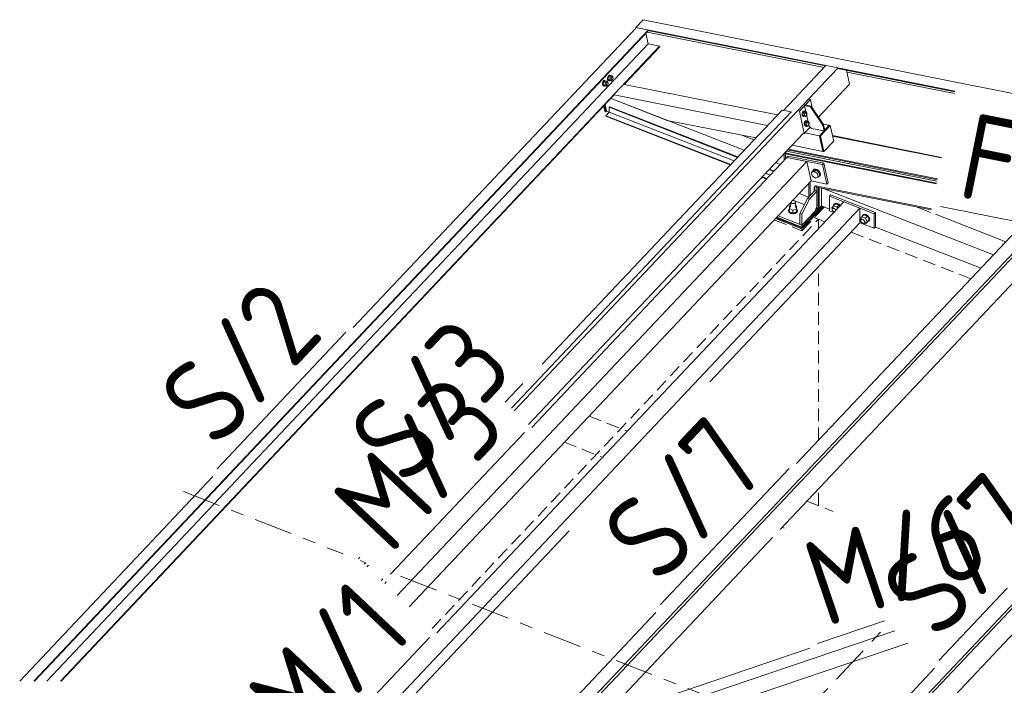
# Model space of a CAD drawing. Header units: millimetres. Extents: x -681 to 506, y -45 to 794.
# Tile 175 of 256: x -18 to 28, y 555 to 586. Entities that reach past the tile are written whole.
import ezdxf

# ---------------------------------------------------------------- set-up
doc = ezdxf.new("R2010")
doc.units = ezdxf.units.MM
doc.header["$LTSCALE"] = 0.6
for name, pattern in [('VERDECKT2', [1.5, 1, -0.5]), ('XKITLINE00', [0]), ('XKITLINE02', [4, 2, -2]), ('XKITLINE03', [6, 3, -1, 1, -1])]:
    doc.linetypes.add(name, pattern=pattern)
for name, color, linetype, lineweight in [('Bolt', 7, 'Continuous', 0), ('Part', 2, 'Continuous', 0), ('PartMark', 3, 'Continuous', 0), ('S-GRID', 1, 'Continuous', 0)]:
    doc.layers.add(name, color=color, linetype=linetype, lineweight=lineweight)
doc.styles.add('ISOCPEUR', font='ISOCPEUR.TTF')

msp = doc.modelspace()

# ---------------------------------------------------------------- linework, layer by layer
at = {"layer": 'Bolt', "color": 3, "linetype": 'XKITLINE00', "lineweight": 0}
for p, q in [((9.127, 583.26), (9.11, 583.193)), ((9.11, 583.193), (9.113, 583.129)), ((9.159, 583.311), (9.127, 583.26)), ((9.134, 583.189), (9.15, 583.255)), ((9.136, 583.124), (9.134, 583.189)), ((9.155, 583.251), (9.142, 583.131)), ((9.15, 583.255), (9.182, 583.307)), ((9.218, 583.317), (9.155, 583.251)), ((9.248, 583.232), (9.155, 583.251)), ((9.196, 583.333), (9.159, 583.311)), ((9.182, 583.307), (9.22, 583.329)), ((9.196, 583.333), (9.22, 583.329)), ((9.218, 583.317), (9.311, 583.299)), ((9.22, 583.329), (9.254, 583.316)), ((9.235, 583.112), (9.248, 583.232)), ((9.311, 583.299), (9.248, 583.232)), ((9.254, 583.316), (9.256, 583.31)), ((9.305, 583.245), (9.349, 583.236)), ((9.306, 583.166), (9.315, 583.199)), ((9.362, 583.246), (9.311, 583.299)), ((9.315, 583.199), (9.33, 583.225)), ((9.33, 583.225), (9.349, 583.236)), ((9.349, 583.236), (9.366, 583.229)), ((9.36, 583.232), (9.362, 583.246)), ((9.366, 583.229), (9.377, 583.207)), ((9.377, 583.207), (9.378, 583.175)), ((8.897, 583.016), (8.88, 582.949)), ((8.88, 582.949), (8.882, 582.885)), ((8.882, 582.885), (8.904, 582.84)), ((8.928, 583.067), (8.897, 583.016)), ((8.903, 582.944), (8.92, 583.011)), ((8.906, 582.88), (8.903, 582.944)), ((8.904, 582.84), (8.938, 582.827)), ((8.927, 582.835), (8.906, 582.88)), ((8.925, 583.006), (8.912, 582.886)), ((9.005, 582.868), (8.912, 582.886)), ((8.912, 582.886), (8.962, 582.833)), ((8.92, 583.011), (8.951, 583.063)), ((8.988, 583.073), (8.925, 583.006)), ((9.017, 582.988), (8.925, 583.006)), ((8.961, 582.822), (8.927, 582.835)), ((8.966, 583.089), (8.928, 583.067)), ((8.938, 582.827), (8.961, 582.822)), ((8.951, 583.063), (8.989, 583.085)), ((8.976, 582.831), (8.961, 582.822)), ((8.962, 582.833), (9.055, 582.815)), ((8.966, 583.089), (8.989, 583.085)), ((8.988, 583.073), (9.081, 583.055)), ((8.989, 583.085), (9.023, 583.071)), ((9.005, 582.868), (9.017, 582.988)), ((9.005, 582.868), (9.055, 582.815)), ((9.081, 583.055), (9.017, 582.988)), ((9.023, 583.071), (9.026, 583.066)), ((9.055, 582.815), (9.099, 582.862)), ((9.061, 582.869), (9.105, 582.86)), ((9.075, 583), (9.119, 582.992)), ((9.076, 582.922), (9.084, 582.955)), ((9.077, 582.889), (9.076, 582.922)), ((9.088, 582.867), (9.077, 582.889)), ((9.131, 583.002), (9.081, 583.055)), ((9.084, 582.955), (9.1, 582.981)), ((9.105, 582.86), (9.088, 582.867)), ((9.1, 582.981), (9.119, 582.992)), ((9.124, 582.871), (9.105, 582.86)), ((9.113, 583.129), (9.134, 583.084)), ((9.119, 582.992), (9.136, 582.985)), ((9.139, 582.897), (9.124, 582.871)), ((9.129, 582.987), (9.131, 583.002)), ((9.134, 583.084), (9.168, 583.071)), ((9.157, 583.08), (9.136, 583.124)), ((9.136, 582.985), (9.146, 582.963)), ((9.148, 582.93), (9.139, 582.897)), ((9.235, 583.112), (9.142, 583.131)), ((9.142, 583.131), (9.193, 583.078)), ((9.146, 582.963), (9.148, 582.93)), ((9.191, 583.066), (9.157, 583.08)), ((9.168, 583.071), (9.191, 583.066)), ((9.206, 583.075), (9.191, 583.066)), ((9.193, 583.078), (9.286, 583.059)), ((9.235, 583.112), (9.286, 583.059)), ((9.286, 583.059), (9.33, 583.106)), ((9.291, 583.113), (9.335, 583.105)), ((9.308, 583.134), (9.306, 583.166)), ((9.318, 583.111), (9.308, 583.134)), ((9.335, 583.105), (9.318, 583.111)), ((9.354, 583.116), (9.335, 583.105)), ((9.37, 583.141), (9.354, 583.116)), ((9.378, 583.175), (9.37, 583.141)), ((18.219, 581.59), (18.202, 581.523)), ((18.202, 581.523), (18.205, 581.459)), ((18.205, 581.459), (18.226, 581.414)), ((18.25, 581.641), (18.219, 581.59)), ((18.225, 581.518), (18.242, 581.585)), ((18.228, 581.454), (18.225, 581.518)), ((18.226, 581.414), (18.26, 581.401)), ((18.249, 581.409), (18.228, 581.454)), ((18.249, 581.577), (18.237, 581.464)), ((18.237, 581.464), (18.285, 581.414)), ((18.237, 581.464), (18.307, 581.45)), ((18.242, 581.585), (18.273, 581.636)), ((18.309, 581.641), (18.249, 581.577)), ((18.249, 581.577), (18.319, 581.564)), ((18.283, 581.396), (18.249, 581.409)), ((18.288, 581.663), (18.25, 581.641)), ((18.26, 581.401), (18.283, 581.396)), ((18.273, 581.636), (18.311, 581.658)), ((18.306, 581.41), (18.283, 581.396)), ((18.285, 581.414), (18.355, 581.4)), ((18.288, 581.663), (18.311, 581.658)), ((18.307, 581.45), (18.319, 581.564)), ((18.355, 581.4), (18.307, 581.45)), ((18.309, 581.641), (18.379, 581.627)), ((18.311, 581.658), (18.345, 581.645)), ((18.319, 581.564), (18.379, 581.627)), ((18.345, 581.645), (18.351, 581.633)), ((18.415, 581.463), (18.355, 581.4)), ((18.379, 581.627), (18.427, 581.577)), ((18.427, 581.577), (18.415, 581.463)), ((18.318, 581.135), (18.301, 581.068)), ((18.301, 581.068), (18.304, 581.004)), ((18.304, 581.004), (18.325, 580.959)), ((18.349, 581.186), (18.318, 581.135)), ((18.324, 581.064), (18.341, 581.13)), ((18.327, 580.999), (18.324, 581.064)), ((18.325, 580.959), (18.359, 580.946)), ((18.348, 580.954), (18.327, 580.999)), ((18.348, 581.123), (18.336, 581.009)), ((18.336, 581.009), (18.384, 580.959)), ((18.336, 581.009), (18.406, 580.995)), ((18.341, 581.13), (18.372, 581.182)), ((18.408, 581.186), (18.348, 581.123)), ((18.348, 581.123), (18.418, 581.109)), ((18.382, 580.941), (18.348, 580.954)), ((18.387, 581.208), (18.349, 581.186)), ((18.359, 580.946), (18.382, 580.941)), ((18.372, 581.182), (18.41, 581.204)), ((18.405, 580.955), (18.382, 580.941)), ((18.384, 580.959), (18.453, 580.945)), ((18.387, 581.208), (18.41, 581.204)), ((18.406, 580.995), (18.418, 581.109)), ((18.453, 580.945), (18.406, 580.995)), ((18.408, 581.186), (18.478, 581.172)), ((18.41, 581.204), (18.444, 581.191)), ((18.418, 581.109), (18.478, 581.172)), ((18.444, 581.191), (18.45, 581.178)), ((18.513, 581.008), (18.453, 580.945)), ((18.478, 581.172), (18.526, 581.122)), ((18.526, 581.122), (18.513, 581.008)), ((18.711, 578.866), (18.639, 578.789)), ((18.639, 578.789), (18.762, 578.84)), ((18.674, 578.632), (18.639, 578.789)), ((18.83, 578.525), (18.674, 578.632)), ((18.7, 578.853), (18.701, 578.873)), ((18.701, 578.873), (18.75, 578.922)), ((18.701, 578.873), (18.718, 578.891)), ((18.834, 578.917), (18.711, 578.866)), ((18.768, 578.94), (18.718, 578.891)), ((18.75, 578.922), (18.831, 578.927)), ((18.834, 578.917), (18.762, 578.84)), ((18.762, 578.84), (18.918, 578.734)), ((18.849, 578.946), (18.768, 578.94)), ((18.831, 578.927), (18.922, 578.888)), ((18.99, 578.81), (18.834, 578.917)), ((18.939, 578.906), (18.849, 578.946)), ((18.99, 578.81), (18.918, 578.734)), ((18.918, 578.734), (18.952, 578.576)), ((18.922, 578.888), (18.998, 578.814)), ((19.016, 578.832), (18.939, 578.906)), ((18.952, 578.576), (19.024, 578.653)), ((18.985, 578.596), (18.97, 578.595)), ((19.035, 578.645), (18.985, 578.596)), ((19.024, 578.653), (18.99, 578.81)), ((18.998, 578.814), (19.04, 578.725)), ((19.057, 578.743), (19.016, 578.832)), ((19.04, 578.725), (19.035, 578.645)), ((19.035, 578.645), (19.052, 578.664)), ((19.052, 578.664), (19.057, 578.743)), ((18.952, 578.576), (18.83, 578.525)), ((17.612, 577.225), (17.607, 577.101)), ((17.612, 577.225), (17.665, 577.244)), ((17.665, 577.163), (17.665, 577.385)), ((17.679, 577.374), (17.672, 577.392)), ((17.719, 577.348), (17.679, 577.374)), ((17.774, 577.337), (17.719, 577.348)), ((17.75, 577.476), (17.779, 577.48)), ((17.83, 577.346), (17.774, 577.337)), ((17.779, 577.48), (17.834, 577.47)), ((17.871, 577.372), (17.83, 577.346)), ((17.834, 577.47), (17.874, 577.443)), ((17.887, 577.407), (17.871, 577.372)), ((17.874, 577.443), (17.887, 577.407)), ((17.887, 577.159), (17.887, 577.407)), ((17.887, 577.243), (17.945, 577.22)), ((17.945, 577.22), (17.941, 577.097)), ((17.945, 577.22), (17.945, 577.077)), ((19.581, 577.137), (19.663, 577.233)), ((19.662, 577.239), (19.685, 577.309)), ((19.663, 577.233), (19.662, 577.239)), ((19.663, 577.233), (19.755, 577.331)), ((19.827, 577.169), (19.663, 577.233)), ((19.685, 577.309), (19.75, 577.342)), ((19.685, 577.309), (19.703, 577.327)), ((19.767, 577.36), (19.703, 577.327)), ((19.75, 577.342), (19.837, 577.328)), ((19.92, 577.266), (19.755, 577.331)), ((19.855, 577.347), (19.767, 577.36)), ((19.827, 577.169), (19.92, 577.266)), ((19.837, 577.328), (19.925, 577.273)), ((19.943, 577.291), (19.855, 577.347)), ((19.947, 577.214), (19.92, 577.266)), ((19.925, 577.273), (19.96, 577.228)), ((19.977, 577.247), (19.943, 577.291)), ((17.571, 577.02), (17.6, 577.086)), ((17.596, 576.954), (17.571, 577.02)), ((17.571, 576.994), (17.571, 577.02)), ((17.571, 576.994), (17.596, 576.928)), ((17.67, 576.904), (17.596, 576.954)), ((17.596, 576.928), (17.67, 576.879)), ((17.6, 577.086), (17.607, 577.09)), ((17.607, 577.101), (17.772, 577.037)), ((17.607, 576.958), (17.607, 577.101)), ((17.607, 576.958), (17.772, 576.893)), ((17.772, 576.885), (17.67, 576.904)), ((17.67, 576.879), (17.772, 576.859)), ((17.941, 577.097), (17.772, 577.037)), ((17.772, 577.037), (17.772, 576.893)), ((17.772, 576.893), (17.941, 576.953)), ((17.875, 576.901), (17.772, 576.885)), ((17.772, 576.859), (17.875, 576.876)), ((17.952, 576.949), (17.875, 576.901)), ((17.875, 576.876), (17.952, 576.923)), ((17.941, 577.097), (17.941, 576.953)), ((17.941, 576.953), (17.945, 577.077)), ((17.945, 577.088), (17.956, 577.081)), ((17.982, 577.014), (17.952, 576.949)), ((17.952, 576.923), (17.982, 576.989)), ((17.956, 577.081), (17.982, 577.014)), ((17.982, 576.989), (17.982, 577.014)), ((19.61, 577.08), (19.581, 577.137)), ((19.604, 577.061), (19.617, 577.099)), ((19.617, 577.014), (19.604, 577.061)), ((19.617, 577.099), (19.663, 577.148)), ((19.617, 577.099), (19.652, 577.117)), ((19.652, 576.969), (19.617, 577.014)), ((19.652, 577.117), (19.699, 577.109)), ((19.692, 576.944), (19.652, 576.969)), ((19.699, 577.109), (19.747, 577.08)), ((19.747, 577.08), (19.78, 577.037)), ((19.854, 577.116), (19.827, 577.169)), ((20.992, 576.721), (21.015, 576.79)), ((20.993, 576.714), (21.085, 576.812)), ((21.015, 576.79), (21.079, 576.823)), ((21.015, 576.79), (21.032, 576.809)), ((21.097, 576.841), (21.032, 576.809)), ((21.079, 576.823), (21.167, 576.81)), ((21.25, 576.748), (21.085, 576.812)), ((21.185, 576.828), (21.097, 576.841)), ((21.167, 576.81), (21.255, 576.754)), ((21.272, 576.773), (21.185, 576.828)), ((21.255, 576.754), (21.319, 576.672)), ((21.337, 576.69), (21.272, 576.773)), ((20.911, 576.619), (20.993, 576.714)), ((20.94, 576.561), (20.911, 576.619)), ((20.934, 576.543), (20.947, 576.58)), ((20.947, 576.495), (20.934, 576.543)), ((20.947, 576.58), (20.993, 576.629)), ((20.947, 576.58), (20.981, 576.598)), ((20.981, 576.45), (20.947, 576.495)), ((20.981, 576.598), (21.029, 576.591)), ((21.029, 576.421), (20.981, 576.45)), ((20.993, 576.715), (20.992, 576.721)), ((20.993, 576.714), (21.157, 576.65)), ((21.029, 576.591), (21.076, 576.561)), ((21.076, 576.413), (21.029, 576.421)), ((21.076, 576.561), (21.111, 576.516)), ((21.111, 576.431), (21.076, 576.413)), ((21.091, 576.421), (21.157, 576.395)), ((21.111, 576.516), (21.124, 576.469)), ((21.111, 576.431), (21.157, 576.48)), ((21.124, 576.469), (21.111, 576.431)), ((21.157, 576.65), (21.25, 576.748)), ((21.157, 576.65), (21.24, 576.49)), ((21.157, 576.395), (21.25, 576.492)), ((21.157, 576.395), (21.24, 576.49)), ((21.24, 576.49), (21.332, 576.588)), ((21.255, 576.482), (21.241, 576.484)), ((21.332, 576.588), (21.25, 576.748)), ((21.25, 576.492), (21.332, 576.588)), ((21.319, 576.514), (21.255, 576.482)), ((21.319, 576.672), (21.343, 576.584)), ((21.343, 576.584), (21.319, 576.514)), ((21.319, 576.514), (21.337, 576.532)), ((21.36, 576.602), (21.337, 576.69)), ((21.337, 576.532), (21.36, 576.602))]:
    msp.add_line(p, q, dxfattribs=at)
at = {"layer": 'Part', "color": 2, "linetype": 'XKITLINE00', "lineweight": 0}
for p, q in [((-2.747, 571.551), (10.445, 585.525)), ((10.785, 585.919), (10.439, 585.552)), ((10.439, 585.552), (10.445, 585.525)), ((25.328, 582.577), (10.439, 585.552)), ((49.074, 578.268), (10.785, 585.919)), ((-17.657, 555.056), (11.002, 585.414)), ((-17.625, 555.056), (11.029, 585.408)), ((11.018, 584.788), (10.91, 585.283)), ((10.964, 585.339), (19.225, 583.688)), ((11.002, 585.414), (19.291, 583.758)), ((-17.05, 555.056), (11.018, 584.788)), ((-16.421, 555.056), (11.548, 584.682)), ((9.897, 582.9), (11.553, 584.655)), ((11.548, 584.682), (11.018, 584.788)), ((11.553, 584.655), (11.548, 584.682)), ((19.85, 583.648), (4.76, 567.664)), ((17.334, 581.685), (19.292, 583.759)), ((19.85, 583.646), (25.323, 582.552)), ((20.415, 582.905), (20.273, 583.561)), ((20.291, 583.475), (25.307, 582.473)), ((9.896, 582.9), (17.047, 581.473)), ((18.968, 581.371), (20.415, 582.905)), ((-16.389, 555.056), (9.435, 582.411)), ((9.435, 582.412), (16.586, 580.985)), ((8.989, 581.629), (8.935, 581.881)), ((9.036, 581.62), (8.971, 581.919)), ((9.065, 581.65), (9, 581.95)), ((9.207, 581.85), (9.19, 581.832)), ((9.19, 581.832), (15.18, 579.495)), ((9.19, 581.832), (9.19, 581.602)), ((9.207, 581.85), (15.197, 579.513)), ((9.28, 582.247), (11.907, 581.222)), ((9.28, 582.247), (15.491, 579.824)), ((18.589, 582.202), (18.07, 581.653)), ((18.344, 581.943), (18.315, 581.912)), ((18.523, 580.957), (18.315, 581.912)), ((18.315, 581.912), (18.594, 581.857)), ((18.623, 581.887), (18.344, 581.943)), ((18.545, 582.211), (18.589, 582.202)), ((18.674, 581.81), (18.589, 582.202)), ((18.623, 581.887), (18.594, 581.857)), ((18.594, 581.857), (19.165, 581.003)), ((19.194, 581.034), (18.623, 581.887)), ((17.692, 581.614), (4.634, 567.782)), ((6.062, 569.836), (17.249, 581.687)), ((9.036, 581.62), (8.989, 581.629)), ((9.19, 581.602), (9.034, 581.437)), ((9.034, 581.437), (14.866, 579.162)), ((9.034, 581.437), (9.034, 581.411)), ((9.034, 581.411), (14.848, 579.144)), ((9.065, 581.65), (9.036, 581.62)), ((9.19, 581.601), (9.065, 581.65)), ((9.19, 581.602), (15.022, 579.327)), ((17.249, 581.687), (17.293, 581.694)), ((17.692, 581.614), (17.293, 581.694)), ((17.697, 581.589), (17.692, 581.614)), ((18.07, 581.653), (18.027, 581.661)), ((18.298, 580.607), (18.07, 581.653)), ((11.907, 581.222), (16.033, 580.399)), ((18.578, 580.904), (18.298, 580.607)), ((18.635, 580.848), (18.523, 580.957)), ((19.008, 580.501), (19.469, 580.99)), ((19.008, 580.501), (19.469, 580.99)), ((19.516, 580.98), (19.055, 580.492)), ((19.194, 581.034), (19.165, 581.003)), ((19.165, 581.003), (19.224, 580.73)), ((19.185, 581.046), (19.469, 580.99)), ((19.253, 580.761), (19.194, 581.034)), ((19.469, 580.99), (19.516, 580.98)), ((19.674, 580.253), (19.516, 580.98)), ((5.43, 567.031), (18.254, 580.615)), ((15.416, 580.522), (15.952, 580.313)), ((18.298, 580.607), (18.254, 580.615)), ((18.326, 580.637), (19.008, 580.501)), ((19.224, 580.73), (18.635, 580.848)), ((19.166, 579.773), (19.008, 580.501)), ((19.055, 580.492), (19.008, 580.501)), ((19.166, 579.773), (19.008, 580.501)), ((19.213, 579.764), (19.055, 580.492)), ((19.224, 580.73), (19.253, 580.761)), ((19.618, 580.511), (24.711, 579.494)), ((19.624, 580.48), (24.706, 579.466)), ((17.73, 580.06), (19.166, 579.773)), ((19.674, 580.253), (19.213, 579.764)), ((17.365, 579.356), (17.365, 579.673)), ((17.46, 579.693), (17.423, 579.735)), ((17.46, 579.693), (17.423, 579.735)), ((17.431, 579.663), (17.46, 579.693)), ((17.431, 579.663), (24.465, 578.259)), ((17.431, 579.426), (17.431, 579.663)), ((17.46, 579.693), (24.472, 578.294)), ((17.465, 579.779), (24.488, 578.377)), ((17.55, 579.552), (17.492, 579.491)), ((17.523, 579.84), (24.502, 578.447)), ((17.55, 579.552), (19.216, 579.219)), ((17.557, 579.877), (24.511, 578.489)), ((19.213, 579.764), (19.166, 579.773)), ((18.421, 579.305), (-0.7, 559.05)), ((5.589, 566.881), (17.492, 579.491)), ((16.965, 579.25), (17.184, 579.164)), ((17.492, 579.491), (18.421, 579.305)), ((17.492, 579.491), (19.158, 579.158)), ((18.619, 578.396), (18.421, 579.305)), ((19.158, 579.158), (19.216, 579.219)), ((19.158, 579.158), (19.356, 578.249)), ((19.216, 579.219), (19.413, 578.31)), ((16.495, 578.752), (16.714, 578.667)), ((16.654, 578.92), (16.873, 578.835)), ((16.671, 578.939), (16.89, 578.853)), ((-0.142, 558.523), (18.619, 578.396)), ((9.821, 539.361), (46.584, 578.304)), ((9.851, 539.225), (46.718, 578.277)), ((16.322, 578.569), (16.541, 578.483)), ((16.34, 578.587), (16.559, 578.502)), ((18.513, 577.655), (18.513, 578.283)), ((18.571, 577.716), (18.571, 578.345)), ((19.356, 578.249), (18.619, 578.396)), ((18.761, 578.11), (18.836, 578.164)), ((18.79, 577.948), (18.79, 578.131)), ((18.885, 578.104), (18.833, 578.162)), ((18.885, 578.104), (18.833, 578.162)), ((18.836, 578.164), (24.231, 577.087)), ((19.356, 578.249), (19.413, 578.31)), ((18.063, 577.807), (18.496, 577.637)), ((18.79, 577.949), (18.444, 577.582)), ((18.885, 577.911), (18.539, 577.545)), ((18.761, 577.918), (18.761, 578.11)), ((18.885, 577.911), (18.79, 577.949)), ((18.885, 578.104), (18.885, 577.06)), ((18.885, 578.104), (24.221, 577.038)), ((18.885, 577.188), (18.885, 577.911)), ((18.942, 577.121), (18.942, 578.092)), ((18.99, 577.103), (18.99, 578.083)), ((19.105, 577.225), (19.105, 578.06)), ((19.19, 578.043), (27.136, 574.943)), ((19.532, 577.739), (19.475, 577.678)), ((19.475, 577.678), (21.565, 576.863)), ((19.475, 576.997), (19.475, 577.678)), ((21.622, 576.924), (19.532, 577.739)), ((1.15, 557.303), (20.14, 577.419)), ((17.769, 577.495), (18.3, 577.288)), ((17.77, 577.496), (18.3, 577.289)), ((18.444, 577.582), (18.098, 576.875)), ((18.539, 577.545), (18.193, 576.838)), ((18.193, 576.242), (19.116, 577.22)), ((18.444, 577.582), (18.539, 577.545)), ((18.603, 576.676), (19.117, 577.22)), ((18.603, 576.676), (19.117, 577.22)), ((19.128, 577.216), (18.603, 576.659)), ((18.603, 576.659), (19.128, 577.216)), ((19.105, 577.225), (18.99, 577.103)), ((19.105, 577.225), (19.475, 577.08)), ((20.9, 577.122), (20.14, 577.419)), ((-6.501, 548.097), (20.9, 577.122)), ((17.078, 576.763), (18.193, 576.328)), ((18.193, 576.838), (18.098, 576.875)), ((18.098, 576.875), (18.098, 576.365)), ((18.193, 576.328), (18.943, 577.121)), ((18.798, 576.969), (18.193, 576.328)), ((18.193, 576.328), (18.193, 576.838)), ((19.146, 577.209), (18.603, 576.633)), ((18.603, 576.633), (19.146, 577.209)), ((18.603, 576.591), (19.175, 577.197)), ((18.603, 576.591), (19.175, 577.197)), ((18.798, 576.969), (18.885, 577.188)), ((18.841, 577.077), (18.885, 577.06)), ((18.885, 577.06), (18.942, 577.121)), ((18.99, 577.103), (18.942, 577.121)), ((19.475, 576.997), (19.67, 576.921)), ((20.9, 576.441), (20.9, 577.122)), ((21.622, 576.924), (21.565, 576.863)), ((21.565, 576.863), (21.565, 576.182)), ((21.622, 576.243), (21.622, 576.924)), ((23.577, 577.167), (24.198, 576.925)), ((24.423, 576.837), (27.712, 575.554)), ((13.894, 569.021), (20.9, 576.441)), ((18.193, 576.157), (16.96, 576.638)), ((18.193, 576.157), (16.96, 576.638)), ((18.193, 576.2), (16.989, 576.669)), ((18.193, 576.2), (16.989, 576.669)), ((18.193, 576.225), (17.007, 576.688)), ((18.193, 576.225), (17.007, 576.688)), ((18.193, 576.242), (17.019, 576.701)), ((18.193, 576.242), (17.019, 576.7)), ((18.193, 576.242), (17.019, 576.7)), ((18.193, 576.328), (18.098, 576.365)), ((18.476, 576.541), (18.193, 576.242)), ((18.476, 576.541), (18.193, 576.242)), ((18.476, 576.524), (18.193, 576.225)), ((18.193, 576.225), (18.476, 576.524)), ((18.476, 576.499), (18.193, 576.2)), ((18.193, 576.2), (18.476, 576.499)), ((18.193, 576.157), (18.476, 576.456)), ((18.193, 576.157), (18.476, 576.456)), ((18.193, 576.328), (18.193, 576.242)), ((18.476, 576.456), (18.476, 576.541)), ((18.476, 576.524), (18.476, 576.541)), ((18.476, 576.499), (18.476, 576.524)), ((18.476, 576.456), (18.476, 576.499)), ((18.544, 576.614), (18.603, 576.591)), ((18.544, 576.614), (18.603, 576.591)), ((18.603, 576.633), (18.573, 576.645)), ((18.573, 576.645), (18.603, 576.633)), ((18.603, 576.659), (18.591, 576.663)), ((18.591, 576.663), (18.603, 576.659)), ((18.603, 576.591), (18.603, 576.676)), ((18.603, 576.659), (18.603, 576.676)), ((18.603, 576.633), (18.603, 576.659)), ((18.603, 576.591), (18.603, 576.633)), ((20.9, 576.441), (21.565, 576.182)), ((-3.187, 541.957), (28.897, 575.943)), ((-3.157, 541.821), (29.03, 575.916)), ((17.94, 565.202), (28.209, 576.08)), ((18.193, 576.242), (18.193, 576.157)), ((18.193, 576.242), (18.193, 576.225)), ((18.193, 576.225), (18.193, 576.2)), ((18.193, 576.2), (18.193, 576.157)), ((21.565, 576.182), (21.622, 576.243)), ((21.622, 576.243), (26.549, 574.321)), ((17.175, 562.131), (30.005, 575.722)), ((13.785, 542.165), (44.248, 574.433)), ((-18.319, 555.056), (-9.311, 564.598)), ((-5.557, 548.417), (7.33, 562.067)), ((0.777, 544.761), (16.818, 561.752)), ((-2.509, 560.758), (-2.437, 560.834)), ((-2.166, 560.579), (-2.238, 560.503)), ((-2.04, 560.46), (-2.113, 560.384)), ((-1.442, 559.751), (-1.37, 559.828)), ((-1.284, 559.601), (-1.212, 559.678)), ((-3.874, 542.095), (11.375, 558.248)), ((8.103, 552.521), (22.527, 557.405)), ((7.019, 551.373), (23.136, 556.83)), ((8.825, 553.286), (18.567, 556.584)), ((9.134, 539.498), (24.383, 555.652))]:
    msp.add_line(p, q, dxfattribs=at)
at = {"layer": 'Part', "color": 4, "linetype": 'VERDECKT2', "lineweight": 0}
for p, q in [((18.193, 576.072), (19.234, 577.175)), ((0.93, 557.511), (18.959, 576.608)), ((16.901, 576.576), (18.193, 576.072)), ((16.96, 576.638), (18.193, 576.157)), ((18.476, 576.457), (18.602, 576.591)), ((18.959, 576.608), (18.769, 576.682)), ((18.769, 576.682), (19.263, 576.49)), ((18.959, 576.168), (18.959, 576.608)), ((18.193, 576.157), (18.193, 576.072)), ((20.492, 576.01), (26.084, 573.829)), ((18.959, 566.281), (18.959, 574.385)), ((8.254, 567.417), (10.04, 566.72)), ((7.102, 566.196), (8.887, 565.499)), ((18.959, 563.241), (18.959, 564.021)), ((18.421, 563.451), (19.654, 562.97)), ((17.268, 562.23), (17.361, 562.194))]:
    msp.add_line(p, q, dxfattribs=at)
at = {"layer": 'PartMark', "color": 1, "linetype": 'XKITLINE00', "lineweight": 0}
for p, q in [((24.66, 577.197), (35.95, 574.942)), ((-9.109, 564.957), (-3.094, 571.329)), ((-1.01, 560.037), (5.241, 566.659)), ((11.577, 558.608), (17.592, 564.98)), ((24.585, 556.011), (27.768, 559.383)), ((18.914, 556.807), (22.039, 557.865)), ((-4.976, 550.959), (0.803, 557.081))]:
    msp.add_line(p, q, dxfattribs=at)
at = {"layer": 'PartMark', "color": 1, "linetype": 'XKITLINE02', "lineweight": 0}
msp.add_line((4.337, 568.063), (5.76, 569.571), dxfattribs=at)
at = {"layer": 'S-GRID', "color": 1, "linetype": 'XKITLINE03', "lineweight": 0}
for p, q in [((-10.679, 563.895), (-3.214, 560.984)), ((-2.42, 560.674), (-2.159, 560.572)), ((-0.548, 559.944), (24.479, 550.182)), ((-2.435, 531.59), (21.939, 557.409))]:
    msp.add_line(p, q, dxfattribs=at)

# ---------------------------------------------------------------- texts
at = {"layer": 'PartMark', "color": 1, "style": 'ISOCPEUR', "width": 0.85}
for s, rotation, p in [('FV/8', -11.2987, (25.366, 577.668)), ('S/2', 46.6502, (-9.134, 565.806)), ('S/3', 46.6502, (-0.279, 564.047)), ('M/3', 46.6502, (-1.034, 560.886)), ('S/7', 46.6502, (11.553, 559.456)), ('S/7', 46.6502, (24.561, 556.86)), ('M/6', 18.7071, (19.29, 557.568)), ('M/1', 46.6502, (-5.001, 551.808)), ('M/1', 46.6502, (27.39, 548.809))]:
    msp.add_text(s, height=4, rotation=rotation, dxfattribs=at).set_placement(p)

doc.saveas('drawing.dxf')
